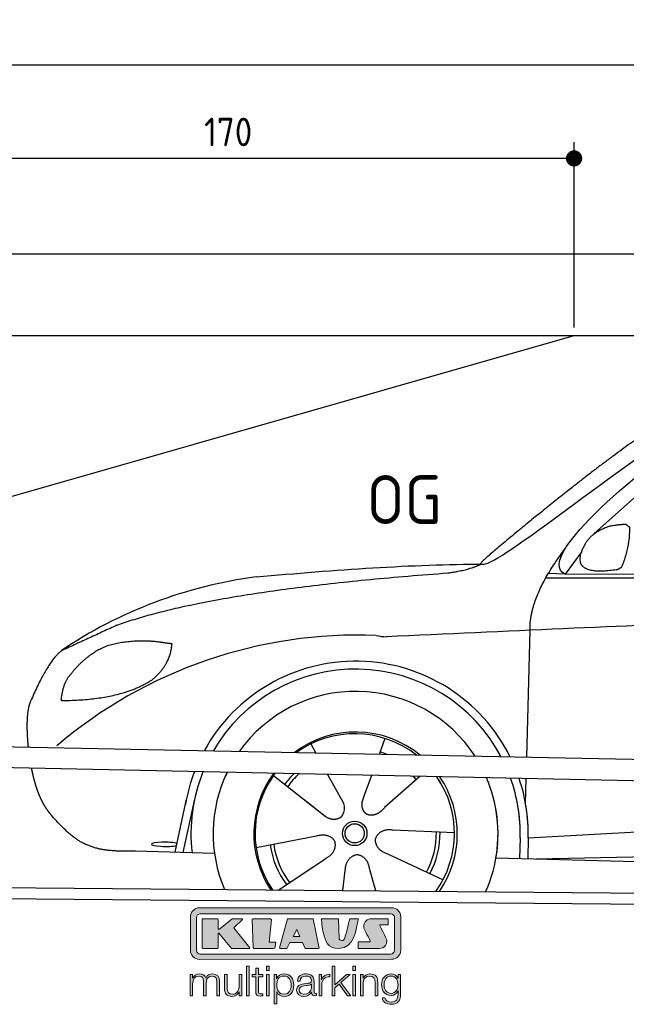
# Model space of a CAD drawing. Header units: millimetres. Extents: x -411 to 6777, y 0 to 7277.
# Tile 11 of 16: x 538 to 2028, y 4856 to 7277. Entities that reach past the tile are written whole.
import ezdxf

# ---------------------------------------------------------------- set-up
doc = ezdxf.new("R2010")
doc.units = ezdxf.units.MM
doc.layers.add('4', color=3, linetype='Continuous')
for name, color, linetype, lineweight in [('car', 10, 'Continuous', 25), ('Freiraum', 7, 'Continuous', 25), ('Gebäude', 7, 'Continuous', 25), ('Logo', 7, 'Continuous', 25), ('Plattform', 7, 'Continuous', 25)]:
    doc.layers.add(name, color=color, linetype=linetype, lineweight=lineweight)
doc.styles.get("Standard").update_dxf_attribs({"font": 'ISOCP.SHX'})
doc.dimstyles.new('GEN-ISO', dxfattribs={"dimscale": 20, "dimtxt": 3.5, "dimasz": 2, "dimexe": 2, "dimexo": 1, "dimgap": 1.5, "dimtad": 1, "dimdec": 1, "dimlfac": 0.1, "dimdsep": 46, "dimtxsty": 'STANDARD', "dimblk": 'PUNKT', "dimcen": 2, "dimclrd": 256, "dimclre": 256, "dimclrt": 2, "dimadec": 0, "dimazin": 0, "dimtp": 0.1, "dimtm": 0.1, "dimtfac": 0.71, "dimtdec": 1, "dimtmove": 2, "dimatfit": 3, "dimldrblk": 'PUNKT', "dimfxl": 2, "dimtolj": 1, "dimarcsym": 0})

# ---------------------------------------------------------------- blocks, each defined once
blk = doc.blocks.new('PUNKT')
at = {"layer": '4', "color": 0, "linetype": 'ByBlock'}
blk.add_line((-0.5, 0), (-1, 0), dxfattribs=at)
at = {"layer": '4', "color": 0, "linetype": 'ByBlock', "const_width": 0.5}
blk.add_lwpolyline([(-0.25, 0, 1), (0.25, 0, 1)], format="xyb", close=True, dxfattribs=at)
blk = doc.blocks.new('*D70')
at = {"layer": '4', "lineweight": -2, "transparency": 16777216}
for p, q in [((200, 6520.9), (200, 7205.8)), ((5700, 6670.9), (5700, 7205.8)), ((240, 7165.8), (5660, 7165.8))]:
    blk.add_line(p, q, dxfattribs=at)
at = {"layer": 'Defpoints', "color": 0, "transparency": 16777216}
for p in [(5700, 7165.8), (5700, 6650.9), (200, 6500.9)]:
    blk.add_point(p, dxfattribs=at)
at = {"layer": '4', "lineweight": -2, "transparency": 16777216, "xscale": 40, "yscale": 40, "zscale": 40, "rotation": 180}
blk.add_blockref('PUNKT', (200, 7165.8), dxfattribs=at)
at = {"layer": '4', "lineweight": -2, "transparency": 16777216, "xscale": 40, "yscale": 40, "zscale": 40}
blk.add_blockref('PUNKT', (5700, 7165.8), dxfattribs=at)
at = {"layer": '4', "color": 2, "transparency": 16777216, "insert": (2950, 7230.8), "char_height": 70, "attachment_point": 5}
blk.add_mtext('550', dxfattribs=at)
blk = doc.blocks.new('Car')
at = {"layer": 'car'}
for p, q in [((2062.8, 6184.4), (1893.4, 6030.4)), ((1864.1, 5987), (1823.5, 5931)), ((1823.5, 5931), (4475.3, 5956.6)), ((1776.6, 5921.6), (4419.8, 5942.6)), ((1823.5, 5931), (1782.3, 5931.7)), ((1733.5, 5479.5), (1738.8, 5792)), ((1384.6, 5522.9), (1370.7, 5483.4)), ((1202.4, 5507.5), (1215.1, 5485.1)), ((1112.1, 5429.5), (1231.6, 5336.6)), ((1244.7, 5432.8), (1283.3, 5364.6)), ((1352.4, 5431.6), (1333.5, 5377.6)), ((1471.6, 5430.2), (1385.5, 5352.7)), ((1731.6, 5366.4), (1732.6, 5427.1)), ((1738.9, 5281.9), (3607.9, 5401.1)), ((1333.5, 5377.6), (1329.8, 5367.3)), ((871.6, 5238.2), (898.8, 5369.1)), ((918.4, 5368.9), (891.1, 5237.8)), ((1194.2, 5365.7), (1240.8, 5329.5)), ((1738.9, 5281.9), (2762.4, 5347.2)), ((1070.5, 5251.5), (1218.8, 5281.8)), ((1557.6, 5292.7), (1406.3, 5297.6)), ((1719.3, 5281.1), (1718.4, 5230.6)), ((1738.9, 5281.9), (1738.1, 5230.3)), ((1758.7, 5230), (3644.1, 5288.6)), ((968.5, 5236.5), (774.3, 5239.9)), ((1530.4, 5176.5), (1392.6, 5239.2)), ((1660.2, 5231.6), (3709.2, 5197)), ((1125.9, 5147.7), (1242.1, 5226.5)), ((1284.6, 5147.8), (1290.2, 5197.4)), ((1365.8, 5147.8), (1350, 5202.4))]:
    blk.add_line(p, q, dxfattribs=at)
for radius in [30.1, 23.6]:
    blk.add_circle((1312.6, 5288.7), radius, dxfattribs=at)
for centre, radius, start, end in [((1221.7, 4805.6), 1122.3, 98.0395, 124.4377), ((1326.3, 4635.2), 1141.2, 88.2487, 130.916), ((1387.6, 5890.2), 117.4, 256.9855, 269.1884), ((1314.7, 5287.9), 424.2, 26.9197, 151.8432), ((1314.7, 5287.9), 404.6, 28.3768, 150.3862), ((1314.7, 5287.9), 350, 33.4585, 145.3045), ((1314.7, 5287.9), 250, 51.0494, 127.7135), ((1312.6, 5288.7), 245, 52.2371, 126.5259), ((1312.6, 5288.7), 209.6, 68.0621, 73.3995), ((1314.7, 5287.9), 424.2, 159.4632, 170.7471), ((1314.7, 5287.9), 404.6, 158.4572, 187.1619), ((1314.7, 5287.9), 350, 155.0104, 203.6179), ((1314.7, 5287.9), 350, 155.0104, 157.8717), ((1314.7, 5287.9), 250, 144.1237, 214.1037), ((1312.6, 5288.7), 245, 144.9266, 215.1376), ((1314.7, 5287.9), 250, 144.1237, 148.496), ((1312.6, 5288.7), 245, 143.5289, 148.0172), ((1312.6, 5288.7), 209.6, 136.2024, 145.3995), ((1312.6, 5288.7), 200.6, 133.7482, 145.5463), ((1312.6, 5288.7), 200.6, 41.6402, 44.9032), ((1312.6, 5288.7), 245, 30.7457, 35.1225), ((1312.6, 5288.7), 245, 324.9119, 35.1225), ((1314.7, 5287.9), 250, 30.267, 34.5277), ((1314.7, 5287.9), 250, 325.9458, 34.5277), ((1314.7, 5287.9), 350, 350.7505, 23.641), ((1314.7, 5287.9), 404.6, 359.0314, 20.1942), ((1314.7, 5287.9), 424.2, 359.1908, 19.1882), ((1314.7, 5287.9), 350, 336.4317, 11.924), ((1314.7, 5287.9), 404.6, 359.0315, 10.2025), ((1314.7, 5287.9), 424.2, 359.1908, 9.6942), ((1312.6, 5288.7), 200.6, 332.1152, 1.5463), ((1312.6, 5288.7), 209.6, 332.262, 1.3995), ((1312.6, 5288.7), 209.6, 188.262, 217.3995), ((1312.6, 5288.7), 200.6, 188.1152, 217.5463)]:
    blk.add_arc(centre, radius, start, end, dxfattribs=at)
blk.add_ellipse((846.9, 5257.6), major_axis=(33.6, 0), ratio=0.157274, start_param=0.513473, end_param=5.704241, dxfattribs=at)
for points, degree in [([(1919.6, 6207.4), (2059.7, 6318.9), (2171.5, 6362.7)], 2), ([(1623.6, 5953.6), (1659.3, 5950.2), (1959.3, 6201.8), (2136.7, 6312.4)], 3), ([(1823.5, 5931), (1740.1, 5970.3), (2031.9, 6209.3), (2143.3, 6285.7)], 3), ([(1919.6, 6207.4), (1839.1, 6146.1), (1737.4, 6061.8), (1609.1, 5955.4), (1615, 5953.5)], 4), ([(1931, 6049.6), (1959.7, 6055.6), (1972.6, 6054.5)], 2), ([(1972.6, 6054.5), (1978.7, 6048.5), (1981.1, 6048.4)], 2), ([(1872.2, 6004.7), (1888.4, 6035.2), (1931, 6049.6)], 2), ([(1963.2, 5950.4), (1984.1, 6003.6), (1981.1, 6048.4)], 2), ([(1949.8, 5942.6), (1827.7, 5922.7), (1872.2, 6004.7)], 2), ([(1738.8, 5792), (1735.6, 5875.5), (1823.5, 5993.6)], 2), ([(723.6, 5795), (959.4, 5883.8), (1535.9, 5931)], 2), ([(1064.7, 5916.9), (1260.8, 5936.6), (1445.9, 5951.4), (1623.6, 5953.6)], 3), ([(1535.9, 5931), (1589, 5939.3), (1614.7, 5952.5)], 2), ([(1949.8, 5942.6), (1955.8, 5944.4), (1963.2, 5950.4)], 2), ([(4694.6, 5886.9), (3818, 5907.3), (1385.9, 5772.9)], 2), ([(723.6, 5795), (589.9, 5731.9)], 1), ([(700, 5743.8), (647.9, 5722.6), (610.3, 5672.2)], 2), ([(826.8, 5754.7), (759.2, 5761.8), (700, 5743.8)], 2), ([(810.5, 5661.1), (856.2, 5698.5), (859.5, 5750.4)], 2), ([(859.5, 5750.4), (841.7, 5752.3), (826.8, 5754.7)], 2), ([(589.9, 5731.9), (555.5, 5708.8), (511.4, 5601.3)], 2), ([(610.3, 5672.2), (592.2, 5652.3), (587.9, 5611)], 2), ([(589.1, 5608.7), (733.9, 5610.6), (810.5, 5661.1)], 2), ([(511.4, 5601.3), (505.1, 5585.4), (503.3, 5556.9), (504.6, 5524.5), (508.3, 5492.7)], 4), ([(587.9, 5611), (591.2, 5610.8), (589.1, 5608.7)], 2), ([(1231.6, 5336.6), (1255.1, 5314.9), (1278.3, 5328.4)], 2), ([(1218.8, 5281.8), (1249.5, 5290.8), (1264.3, 5268.4)], 2), ([(1406.3, 5297.6), (1374.5, 5301.4), (1363.7, 5276.8)], 2), ([(1392.6, 5239.2), (1362.5, 5249.9), (1363.7, 5276.8)], 2), ([(1242.1, 5226.5), (1270, 5242.1), (1264.3, 5268.4)], 2), ([(1290.2, 5197.4), (1291.2, 5229.3), (1317.1, 5236.5)], 2), ([(1350, 5202.4), (1343.8, 5233.8), (1317.1, 5236.5)], 2)]:
    blk.add_open_spline(points, degree=degree, dxfattribs=at)
for points, degree, knots in [([(516.5, 5441.4), (517.4, 5437.1), (518.4, 5432.9), (519.3, 5428.8), (520.3, 5424.8), (524, 5410), (528.1, 5396.4), (532.6, 5383.9), (537.6, 5372.6)], 4, [0.4914944, 0.4914944, 0.4914944, 0.4914944, 0.4914944, 0.5422469, 0.5422469, 0.5422469, 0.5422469, 0.728655, 0.728655, 0.728655, 0.728655, 0.728655]), ([(537.2, 5373.4), (538.6, 5370.2), (540.1, 5367.1), (541.5, 5364.1), (543, 5361.3), (548.7, 5350.2), (554.8, 5340.8), (561.1, 5333), (567.7, 5325.5)], 4, [0.7288005, 0.7288005, 0.7288005, 0.7288005, 0.7288005, 0.7843928, 0.7843928, 0.7843928, 0.7843928, 1, 1, 1, 1, 1]), ([(1283.3, 5364.6), (1285, 5360.5), (1286, 5356.5), (1286.3, 5352.7), (1287, 5344.1), (1284.4, 5336), (1278.3, 5328.4)], 3, [0.2167758, 0.2167758, 0.2167758, 0.2167758, 0.4600873, 0.4600873, 0.4600873, 1, 1, 1, 1]), ([(1329.8, 5367.3), (1329.2, 5364.2), (1329, 5361.1), (1329.1, 5358.2), (1329.5, 5355.4), (1330.2, 5349.6), (1332.3, 5344.3), (1335.9, 5339.8), (1340.8, 5336.8)], 4, [0.3191838, 0.3191838, 0.3191838, 0.3191838, 0.3191838, 0.5438253, 0.5438253, 0.5438253, 0.5438253, 1, 1, 1, 1, 1]), ([(1385.5, 5352.7), (1385.5, 5352.7), (1385.5, 5352.7), (1385.5, 5352.7), (1385.5, 5352.7), (1376.5, 5342.8), (1365.9, 5332.8), (1351.6, 5330.3), (1340.8, 5336.8)], 4, [-0.000003, -0.000003, -0.000003, -0.000003, -0.000003, 0, 0, 0, 0, 1, 1, 1, 1, 1]), ([(774.3, 5239.9), (749.6, 5240.4), (694, 5236.3), (657.8, 5249.9), (614, 5274.6), (567.7, 5325.5)], 4, [0, 0, 0, 0, 0, 0.597866, 1, 1, 1, 1, 1])]:
    blk.add_open_spline(points, degree=degree, knots=knots, dxfattribs=at)
blk = doc.blocks.new('_Dot')
at = {"color": 0, "linetype": 'ByBlock', "lineweight": -2}
blk.add_line((-0.5, 0), (-1, 0), dxfattribs=at)
at = {"color": 0, "linetype": 'ByBlock', "const_width": 0.5}
blk.add_lwpolyline([(-0.25, 0, 1), (0.25, 0, 1)], format="xyb", close=True, dxfattribs=at)
blk = doc.blocks.new('*D76')
at = {"layer": '4', "lineweight": -2, "transparency": 16777216}
for p, q in [((200, 6470.9), (200, 6975.7)), ((1900, 6520), (1900, 6975.7)), ((1860, 6935.7), (240, 6935.7))]:
    blk.add_line(p, q, dxfattribs=at)
at = {"layer": 'Defpoints', "color": 0, "transparency": 16777216}
for p in [(200, 6935.7), (1900, 6500), (200, 6450.9)]:
    blk.add_point(p, dxfattribs=at)
at = {"layer": '4', "lineweight": -2, "transparency": 16777216, "xscale": 40, "yscale": 40, "zscale": 40, "rotation": 180}
blk.add_blockref('_Dot', (200, 6935.7), dxfattribs=at)
at = {"layer": '4', "lineweight": -2, "transparency": 16777216, "xscale": 40, "yscale": 40, "zscale": 40}
blk.add_blockref('_Dot', (1900, 6935.7), dxfattribs=at)
at = {"layer": '4', "color": 2, "transparency": 16777216, "insert": (1050, 7000.7), "char_height": 70, "attachment_point": 5}
blk.add_mtext('170', dxfattribs=at)
blk = doc.blocks.new('KLAUS')
at = {"layer": 'Logo'}
h = blk.add_hatch(color=8, dxfattribs=at)
h.dxf.hatch_style = 2
edge = h.paths.add_edge_path()
edge.add_spline(control_points=[(3.6, 29.09), (2.88, 29.09), (2.3, 28.51), (2.3, 27.8), (2.3, 27.8), (2.3, 16.11), (2.3, 16.11), (2.3, 15.39), (2.88, 14.81), (3.6, 14.81), (3.6, 14.81), (71.16, 14.81), (71.16, 14.81), (71.88, 14.81), (72.46, 15.39), (72.46, 16.11), (72.46, 16.11), (72.46, 27.8), (72.46, 27.8), (72.46, 28.51), (71.88, 29.09), (71.16, 29.09), (71.16, 29.09), (3.6, 29.09), (3.6, 29.09), (3.6, 29.09), (3.6, 29.09), (3.6, 29.09)], knot_values=[0, 0, 0, 0, 1, 1, 1, 2, 2, 2, 3, 3, 3, 4, 4, 4, 5, 5, 5, 6, 6, 6, 7, 7, 7, 8, 8, 8, 9, 9, 9, 9], degree=3, periodic=0)
edge = h.paths.add_edge_path()
edge.add_spline(control_points=[(3.35, 31.23), (3.35, 31.23), (71.47, 31.23), (71.47, 31.23), (73.26, 31.23), (74.71, 29.77), (74.71, 27.99), (74.71, 27.99), (74.71, 16.17), (74.71, 16.17), (74.71, 14.38), (73.26, 12.93), (71.47, 12.93), (71.47, 12.93), (3.35, 12.93), (3.35, 12.93), (1.56, 12.93), (0.11, 14.38), (0.11, 16.17), (0.11, 16.17), (0.11, 27.99), (0.11, 27.99), (0.11, 29.77), (1.56, 31.23), (3.35, 31.23), (3.35, 31.23), (3.35, 31.23), (3.35, 31.23)], knot_values=[0, 0, 0, 0, 1, 1, 1, 2, 2, 2, 3, 3, 3, 4, 4, 4, 5, 5, 5, 6, 6, 6, 7, 7, 7, 8, 8, 8, 9, 9, 9, 9], degree=3, periodic=0)
h = blk.add_hatch(color=8, dxfattribs=at)
h.dxf.hatch_style = 2
edge = h.paths.add_edge_path()
edge.add_spline(control_points=[(4.5, 27.33), (4.5, 27.33), (9.7, 27.33), (9.7, 27.33), (9.84, 27.33), (9.96, 27.22), (9.96, 27.08), (9.96, 27.08), (9.96, 23.69), (9.96, 23.69), (9.96, 23.69), (9.94, 23.64), (10.04, 23.59), (10.14, 23.53), (10.2, 23.57), (10.2, 23.57), (10.2, 23.57), (10.51, 23.75), (10.51, 23.75), (10.51, 23.75), (14.94, 27.33), (14.94, 27.33), (14.94, 27.33), (18.41, 27.33), (18.41, 27.33), (18.41, 27.33), (18.49, 27.33), (18.56, 27.2), (18.65, 27.04), (18.53, 26.91), (18.53, 26.91), (18.53, 26.91), (15.49, 24.11), (15.49, 24.11), (15.49, 24.11), (21.14, 17.06), (21.14, 17.06), (21.14, 17.06), (21.13, 16.91), (21.13, 16.91), (21.08, 16.84), (20.99, 16.82), (20.99, 16.82), (20.99, 16.82), (14.7, 16.82), (14.7, 16.82), (14.7, 16.82), (10.26, 22.17), (10.26, 22.17), (10.26, 22.17), (10.19, 22.24), (10.08, 22.21), (9.97, 22.18), (9.96, 22.11), (9.96, 22.11), (9.96, 22.11), (9.96, 17.08), (9.96, 17.08), (9.96, 16.94), (9.84, 16.82), (9.7, 16.82), (9.7, 16.82), (4.5, 16.82), (4.5, 16.82), (4.36, 16.82), (4.25, 16.94), (4.25, 17.08), (4.25, 17.08), (4.25, 27.08), (4.25, 27.08), (4.25, 27.22), (4.36, 27.33), (4.5, 27.33), (4.5, 27.33), (4.5, 27.33), (4.5, 27.33)], knot_values=[0, 0, 0, 0, 1, 1, 1, 2, 2, 2, 3, 3, 3, 4, 4, 4, 5, 5, 5, 6, 6, 6, 7, 7, 7, 8, 8, 8, 9, 9, 9, 10, 10, 10, 11, 11, 11, 12, 12, 12, 13, 13, 13, 14, 14, 14, 15, 15, 15, 16, 16, 16, 17, 17, 17, 18, 18, 18, 19, 19, 19, 20, 20, 20, 21, 21, 21, 22, 22, 22, 23, 23, 23, 24, 24, 24, 25, 25, 25, 25], degree=3, periodic=0)
h = blk.add_hatch(color=8, dxfattribs=at)
h.dxf.hatch_style = 2
h.paths.add_polyline_path([(22.42, 17.06), (21.97, 27.15), (22.24, 27.33), (28.55, 27.33), (28.86, 26.97), (28.01, 19.08), (30.26, 19.07), (30.44, 18.95), (30.08, 16.95), (29.49, 16.82), (22.6, 16.82)])
h = blk.add_hatch(color=8, dxfattribs=at)
h.paths.add_polyline_path([(36.52, 21.01), (38.93, 21.01), (37.87, 23.57)])
h.paths.add_polyline_path([(34.52, 27.33), (43.65, 27.33), (45.76, 16.94), (45.57, 16.82), (40.83, 16.82), (39.89, 18.95), (35.42, 18.95), (34.27, 16.82), (31.78, 16.82), (31.66, 17)])
h = blk.add_hatch(color=8, dxfattribs=at)
h.dxf.hatch_style = 2
edge = h.paths.add_edge_path()
edge.add_spline(control_points=[(52.69, 27.32), (52.69, 27.32), (52.88, 20.14), (52.88, 20.14), (53.01, 19.89), (53.2, 19.77), (53.43, 19.71), (53.91, 19.59), (54.43, 19.57), (54.64, 20.03), (55.23, 21.34), (56.27, 25.45), (56.6, 27.33), (56.6, 27.33), (59.77, 27.33), (59.77, 27.33), (58.77, 23.9), (58.56, 16.82), (52.63, 16.76), (48.72, 16.72), (48.01, 19.35), (47.27, 22.24), (46.89, 23.68), (46.54, 27.33), (46.54, 27.33), (46.54, 27.33), (52.69, 27.32), (52.69, 27.32), (52.69, 27.32), (52.69, 27.32), (52.69, 27.32)], knot_values=[0, 0, 0, 0, 1, 1, 1, 2, 2, 2, 3, 3, 3, 4, 4, 4, 5, 5, 5, 6, 6, 6, 7, 7, 7, 8, 8, 8, 9, 9, 9, 10, 10, 10, 10], degree=3, periodic=0)
h = blk.add_hatch(color=8, dxfattribs=at)
h.dxf.hatch_style = 2
edge = h.paths.add_edge_path()
edge.add_spline(control_points=[(64.46, 27.33), (64.46, 27.33), (70.31, 27.33), (70.31, 27.33), (70.31, 26.52), (70.31, 26.02), (70.31, 25.12), (70.31, 25.12), (67.3, 25.12), (67.3, 25.12), (67.24, 25.04), (67.25, 25.11), (67.25, 24.91), (67.25, 24.88), (69.73, 20.38), (69.73, 19.57), (69.73, 16.4), (67.22, 16.81), (65.9, 16.82), (65.9, 16.82), (59.59, 16.82), (59.59, 16.82), (59.59, 17.76), (59.59, 18.23), (59.59, 19.14), (59.59, 19.14), (63.75, 19.14), (63.75, 19.14), (63.82, 19.22), (63.81, 19.11), (63.81, 19.31), (63.81, 20.32), (61.58, 23.06), (61.58, 24.63), (61.58, 26.33), (62.83, 27.34), (64.46, 27.33), (64.46, 27.33), (64.46, 27.33), (64.46, 27.33)], knot_values=[0, 0, 0, 0, 1, 1, 1, 2, 2, 2, 3, 3, 3, 4, 4, 4, 5, 5, 5, 6, 6, 6, 7, 7, 7, 8, 8, 8, 9, 9, 9, 10, 10, 10, 11, 11, 11, 12, 12, 12, 13, 13, 13, 13], degree=3, periodic=0)
h = blk.add_hatch(color=30, dxfattribs=at)
h.dxf.hatch_style = 2
edge = h.paths.add_edge_path()
edge.add_spline(control_points=[(0, 0), (0, 0), (0.92, 0), (0.92, 0), (0.92, 0), (0.92, 4.22), (0.92, 4.22), (0.94, 5.8), (1.58, 7), (3.18, 7), (4.35, 7), (4.77, 6.15), (4.76, 5.12), (4.76, 5.12), (4.76, 0), (4.76, 0), (4.76, 0), (5.68, 0), (5.68, 0), (5.68, 0), (5.68, 4.27), (5.68, 4.27), (5.68, 5.68), (6.14, 7), (7.73, 7), (9.05, 7), (9.52, 6.32), (9.52, 5.08), (9.52, 5.08), (9.52, 0), (9.52, 0), (9.52, 0), (10.44, 0), (10.44, 0), (10.44, 0), (10.44, 5.12), (10.44, 5.12), (10.44, 6.91), (9.59, 7.77), (7.94, 7.77), (6.94, 7.77), (5.99, 7.29), (5.54, 6.3), (5.26, 7.29), (4.36, 7.77), (3.37, 7.77), (2.17, 7.77), (1.38, 7.19), (0.89, 6.28), (0.89, 6.28), (0.85, 6.28), (0.85, 6.28), (0.85, 6.28), (0.85, 7.55), (0.85, 7.55), (0.85, 7.55), (0, 7.55), (0, 7.55), (0, 7.55), (0, 0), (0, 0), (0, 0), (0, 0), (0, 0)], knot_values=[0, 0, 0, 0, 1, 1, 1, 2, 2, 2, 3, 3, 3, 4, 4, 4, 5, 5, 5, 6, 6, 6, 7, 7, 7, 8, 8, 8, 9, 9, 9, 10, 10, 10, 11, 11, 11, 12, 12, 12, 13, 13, 13, 14, 14, 14, 15, 15, 15, 16, 16, 16, 17, 17, 17, 18, 18, 18, 19, 19, 19, 20, 20, 20, 21, 21, 21, 21], degree=3, periodic=0)
h = blk.add_hatch(color=30, dxfattribs=at)
h.dxf.hatch_style = 2
edge = h.paths.add_edge_path()
edge.add_spline(control_points=[(18.31, 7.55), (18.31, 7.55), (17.39, 7.55), (17.39, 7.55), (17.39, 7.55), (17.39, 3.59), (17.39, 3.59), (17.39, 2.05), (16.7, 0.56), (15.12, 0.56), (13.66, 0.56), (13.15, 1.27), (13.1, 2.64), (13.1, 2.64), (13.1, 7.55), (13.1, 7.55), (13.1, 7.55), (12.18, 7.55), (12.18, 7.55), (12.18, 7.55), (12.18, 2.65), (12.18, 2.65), (12.18, 0.89), (12.93, -0.22), (14.83, -0.22), (15.96, -0.22), (16.95, 0.35), (17.44, 1.36), (17.44, 1.36), (17.47, 1.36), (17.47, 1.36), (17.47, 1.36), (17.47, 0), (17.47, 0), (17.47, 0), (18.31, 0), (18.31, 0), (18.31, 0), (18.31, 7.55), (18.31, 7.55), (18.31, 7.55), (18.31, 7.55), (18.31, 7.55)], knot_values=[0, 0, 0, 0, 1, 1, 1, 2, 2, 2, 3, 3, 3, 4, 4, 4, 5, 5, 5, 6, 6, 6, 7, 7, 7, 8, 8, 8, 9, 9, 9, 10, 10, 10, 11, 11, 11, 12, 12, 12, 13, 13, 13, 14, 14, 14, 14], degree=3, periodic=0)
h = blk.add_hatch(color=30, dxfattribs=at)
h.dxf.hatch_style = 2
h.paths.add_polyline_path([(20.07, 0), (20.99, 0), (20.99, 10.45), (20.07, 10.45)])
h = blk.add_hatch(color=30, dxfattribs=at)
h.dxf.hatch_style = 2
edge = h.paths.add_edge_path()
edge.add_spline(control_points=[(24.22, 9.82), (24.22, 9.82), (23.3, 9.82), (23.3, 9.82), (23.3, 9.82), (23.3, 7.55), (23.3, 7.55), (23.3, 7.55), (21.98, 7.55), (21.98, 7.55), (21.98, 7.55), (21.98, 6.78), (21.98, 6.78), (21.98, 6.78), (23.3, 6.78), (23.3, 6.78), (23.3, 6.78), (23.3, 1.61), (23.3, 1.61), (23.28, 0.32), (23.71, -0.09), (24.94, -0.09), (25.22, -0.09), (25.48, -0.06), (25.76, -0.06), (25.76, -0.06), (25.76, 0.73), (25.76, 0.73), (25.5, 0.7), (25.23, 0.69), (24.97, 0.69), (24.31, 0.73), (24.22, 1.08), (24.22, 1.68), (24.22, 1.68), (24.22, 6.78), (24.22, 6.78), (24.22, 6.78), (25.76, 6.78), (25.76, 6.78), (25.76, 6.78), (25.76, 7.55), (25.76, 7.55), (25.76, 7.55), (24.22, 7.55), (24.22, 7.55), (24.22, 7.55), (24.22, 9.82), (24.22, 9.82), (24.22, 9.82), (24.22, 9.82), (24.22, 9.82)], knot_values=[0, 0, 0, 0, 1, 1, 1, 2, 2, 2, 3, 3, 3, 4, 4, 4, 5, 5, 5, 6, 6, 6, 7, 7, 7, 8, 8, 8, 9, 9, 9, 10, 10, 10, 11, 11, 11, 12, 12, 12, 13, 13, 13, 14, 14, 14, 15, 15, 15, 16, 16, 16, 17, 17, 17, 17], degree=3, periodic=0)
h = blk.add_hatch(color=30, dxfattribs=at)
h.paths.add_polyline_path([(27.1, 0), (28.03, 0), (28.03, 7.55), (27.1, 7.55)])
h.paths.add_polyline_path([(27.1, 8.98), (28.03, 8.98), (28.03, 10.45), (27.1, 10.45)])
h = blk.add_hatch(color=30, dxfattribs=at)
edge = h.paths.add_edge_path()
edge.add_spline(control_points=[(35.84, 3.78), (35.84, 2.21), (35.12, 0.56), (33.37, 0.56), (31.4, 0.56), (30.72, 2.21), (30.72, 3.78), (30.72, 5.49), (31.33, 7), (33.37, 7), (35.12, 7), (35.84, 5.34), (35.84, 3.78), (35.84, 3.78), (35.84, 3.78), (35.84, 3.78)], knot_values=[0, 0, 0, 0, 1, 1, 1, 2, 2, 2, 3, 3, 3, 4, 4, 4, 5, 5, 5, 5], degree=3, periodic=0)
edge = h.paths.add_edge_path()
edge.add_spline(control_points=[(29.79, -2.8), (29.79, -2.8), (30.72, -2.8), (30.72, -2.8), (30.72, -2.8), (30.72, 1.43), (30.72, 1.43), (30.72, 1.43), (30.74, 1.43), (30.74, 1.43), (31.14, 0.35), (32.24, -0.22), (33.37, -0.22), (35.66, -0.22), (36.76, 1.64), (36.76, 3.78), (36.76, 5.91), (35.66, 7.77), (33.37, 7.77), (32.15, 7.77), (31.1, 7.14), (30.67, 6.12), (30.67, 6.12), (30.64, 6.12), (30.64, 6.12), (30.64, 6.12), (30.64, 7.55), (30.64, 7.55), (30.64, 7.55), (29.79, 7.55), (29.79, 7.55), (29.79, 7.55), (29.79, -2.8), (29.79, -2.8), (29.79, -2.8), (29.79, -2.8), (29.79, -2.8)], knot_values=[0, 0, 0, 0, 1, 1, 1, 2, 2, 2, 3, 3, 3, 4, 4, 4, 5, 5, 5, 6, 6, 6, 7, 7, 7, 8, 8, 8, 9, 9, 9, 10, 10, 10, 11, 11, 11, 12, 12, 12, 12], degree=3, periodic=0)
h = blk.add_hatch(color=30, dxfattribs=at)
edge = h.paths.add_edge_path()
edge.add_spline(control_points=[(43.03, 2.93), (43.04, 1.45), (41.8, 0.56), (40.39, 0.56), (39.53, 0.56), (38.71, 1.13), (38.71, 2.05), (38.71, 3.53), (40.66, 3.51), (42.22, 3.79), (42.47, 3.84), (42.88, 3.91), (43, 4.13), (43, 4.13), (43.03, 4.13), (43.03, 4.13), (43.03, 4.13), (43.03, 2.93), (43.03, 2.93), (43.03, 2.93), (43.03, 2.93), (43.03, 2.93)], knot_values=[0, 0, 0, 0, 1, 1, 1, 2, 2, 2, 3, 3, 3, 4, 4, 4, 5, 5, 5, 6, 6, 6, 7, 7, 7, 7], degree=3, periodic=0)
edge = h.paths.add_edge_path()
edge.add_spline(control_points=[(39.03, 5.24), (39.06, 6.47), (39.91, 7), (41.05, 7), (42.14, 7), (43.03, 6.69), (43.03, 5.45), (43.03, 4.61), (42.6, 4.51), (41.84, 4.42), (39.85, 4.19), (37.79, 4.11), (37.79, 1.99), (37.79, 0.47), (38.93, -0.22), (40.32, -0.22), (41.77, -0.22), (42.43, 0.34), (43.07, 1.32), (43.07, 1.32), (43.1, 1.32), (43.1, 1.32), (43.1, 0.53), (43.25, 0), (44.19, 0), (44.43, 0), (44.58, 0.01), (44.79, 0.06), (44.79, 0.06), (44.79, 0.83), (44.79, 0.83), (44.71, 0.81), (44.6, 0.78), (44.49, 0.78), (44.13, 0.78), (43.95, 0.98), (43.95, 1.33), (43.95, 1.33), (43.95, 5.34), (43.95, 5.34), (43.95, 7.36), (42.5, 7.77), (41.17, 7.77), (39.44, 7.77), (38.2, 7.01), (38.11, 5.24), (38.11, 5.24), (39.03, 5.24), (39.03, 5.24), (39.03, 5.24), (39.03, 5.24), (39.03, 5.24)], knot_values=[0, 0, 0, 0, 1, 1, 1, 2, 2, 2, 3, 3, 3, 4, 4, 4, 5, 5, 5, 6, 6, 6, 7, 7, 7, 8, 8, 8, 9, 9, 9, 10, 10, 10, 11, 11, 11, 12, 12, 12, 13, 13, 13, 14, 14, 14, 15, 15, 15, 16, 16, 16, 17, 17, 17, 17], degree=3, periodic=0)
h = blk.add_hatch(color=30, dxfattribs=at)
h.dxf.hatch_style = 2
edge = h.paths.add_edge_path()
edge.add_spline(control_points=[(45.79, 0), (45.79, 0), (46.71, 0), (46.71, 0), (46.71, 0), (46.71, 4.03), (46.71, 4.03), (46.71, 5.59), (47.85, 6.82), (49.52, 6.73), (49.52, 6.73), (49.52, 7.66), (49.52, 7.66), (48.16, 7.72), (47.14, 7), (46.67, 5.78), (46.67, 5.78), (46.64, 5.78), (46.64, 5.78), (46.64, 5.78), (46.64, 7.55), (46.64, 7.55), (46.64, 7.55), (45.79, 7.55), (45.79, 7.55), (45.79, 7.55), (45.79, 0), (45.79, 0), (45.79, 0), (45.79, 0), (45.79, 0)], knot_values=[0, 0, 0, 0, 1, 1, 1, 2, 2, 2, 3, 3, 3, 4, 4, 4, 5, 5, 5, 6, 6, 6, 7, 7, 7, 8, 8, 8, 9, 9, 9, 10, 10, 10, 10], degree=3, periodic=0)
h = blk.add_hatch(color=30, dxfattribs=at)
h.dxf.hatch_style = 2
h.paths.add_polyline_path([(50.4, 0), (51.32, 0), (51.32, 2.87), (52.82, 4.11), (55.8, 0), (56.96, 0), (53.52, 4.76), (56.74, 7.55), (55.51, 7.55), (51.32, 3.89), (51.32, 10.45), (50.4, 10.45)])
h = blk.add_hatch(color=30, dxfattribs=at)
h.paths.add_polyline_path([(57.74, 0), (58.66, 0), (58.66, 7.55), (57.74, 7.55)])
h.paths.add_polyline_path([(57.74, 8.98), (58.66, 8.98), (58.66, 10.45), (57.74, 10.45)])
h = blk.add_hatch(color=30, dxfattribs=at)
h.dxf.hatch_style = 2
edge = h.paths.add_edge_path()
edge.add_spline(control_points=[(60.41, 0), (60.41, 0), (61.33, 0), (61.33, 0), (61.33, 0), (61.33, 4.41), (61.33, 4.41), (61.36, 5.89), (62.24, 7), (63.7, 7), (65.2, 7), (65.62, 6.02), (65.62, 4.71), (65.62, 4.71), (65.62, 0), (65.62, 0), (65.62, 0), (66.54, 0), (66.54, 0), (66.54, 0), (66.54, 4.86), (66.54, 4.86), (66.54, 6.66), (65.9, 7.77), (63.78, 7.77), (62.71, 7.77), (61.7, 7.16), (61.36, 6.25), (61.36, 6.25), (61.33, 6.25), (61.33, 6.25), (61.33, 6.25), (61.33, 7.55), (61.33, 7.55), (61.33, 7.55), (60.41, 7.55), (60.41, 7.55), (60.41, 7.55), (60.41, 0), (60.41, 0), (60.41, 0), (60.41, 0), (60.41, 0)], knot_values=[0, 0, 0, 0, 1, 1, 1, 2, 2, 2, 3, 3, 3, 4, 4, 4, 5, 5, 5, 6, 6, 6, 7, 7, 7, 8, 8, 8, 9, 9, 9, 10, 10, 10, 11, 11, 11, 12, 12, 12, 13, 13, 13, 14, 14, 14, 14], degree=3, periodic=0)
h = blk.add_hatch(color=30, dxfattribs=at)
edge = h.paths.add_edge_path()
edge.add_spline(control_points=[(71.32, 0.86), (69.62, 0.86), (68.83, 2.34), (68.83, 3.86), (68.83, 5.43), (69.56, 7), (71.32, 7), (73.06, 7), (73.75, 5.34), (73.75, 3.86), (73.75, 2.33), (72.91, 0.86), (71.32, 0.86), (71.32, 0.86), (71.32, 0.86), (71.32, 0.86)], knot_values=[0, 0, 0, 0, 1, 1, 1, 2, 2, 2, 3, 3, 3, 4, 4, 4, 5, 5, 5, 5], degree=3, periodic=0)
edge = h.paths.add_edge_path()
edge.add_spline(control_points=[(74.67, 7.55), (74.67, 7.55), (73.75, 7.55), (73.75, 7.55), (73.75, 7.55), (73.75, 6.25), (73.75, 6.25), (73.75, 6.25), (73.72, 6.25), (73.72, 6.25), (73.35, 7.09), (72.41, 7.77), (71.32, 7.77), (69.13, 7.77), (67.9, 6.05), (67.9, 3.97), (67.9, 1.82), (68.9, 0.09), (71.32, 0.09), (72.4, 0.09), (73.29, 0.72), (73.72, 1.64), (73.72, 1.64), (73.75, 1.64), (73.75, 1.64), (73.75, 1.64), (73.75, 0.61), (73.75, 0.61), (73.75, -1.23), (73.01, -2.24), (71.32, -2.24), (70.29, -2.24), (69.31, -1.85), (69.1, -0.73), (69.1, -0.73), (68.18, -0.73), (68.18, -0.73), (68.31, -2.34), (69.81, -3.02), (71.32, -3.02), (73.79, -3.02), (74.65, -1.64), (74.67, 0.61), (74.67, 0.61), (74.67, 7.55), (74.67, 7.55), (74.67, 7.55), (74.67, 7.55), (74.67, 7.55)], knot_values=[0, 0, 0, 0, 1, 1, 1, 2, 2, 2, 3, 3, 3, 4, 4, 4, 5, 5, 5, 6, 6, 6, 7, 7, 7, 8, 8, 8, 9, 9, 9, 10, 10, 10, 11, 11, 11, 12, 12, 12, 13, 13, 13, 14, 14, 14, 15, 15, 15, 16, 16, 16, 16], degree=3, periodic=0)
at = {"layer": 'Logo', "lineweight": 0}
for points in [[(22.42, 17.06), (21.97, 27.15), (22.24, 27.33), (28.55, 27.33), (28.86, 26.97), (28.01, 19.08), (30.26, 19.07), (30.44, 18.95), (30.08, 16.95), (29.49, 16.82), (22.6, 16.82), (22.42, 17.06), (22.42, 17.06)], [(34.52, 27.33), (43.65, 27.33), (45.76, 16.94), (45.57, 16.82), (40.83, 16.82), (39.89, 18.95), (35.42, 18.95), (34.27, 16.82), (31.78, 16.82), (31.66, 17), (34.52, 27.33), (34.52, 27.33)], [(36.52, 21.01), (38.93, 21.01), (37.87, 23.57), (36.52, 21.01), (36.52, 21.01)], [(20.07, 0), (20.99, 0), (20.99, 10.45), (20.07, 10.45), (20.07, 0), (20.07, 0)], [(27.1, 8.98), (28.03, 8.98), (28.03, 10.45), (27.1, 10.45), (27.1, 8.98), (27.1, 8.98)], [(27.1, 0), (28.03, 0), (28.03, 7.55), (27.1, 7.55), (27.1, 0), (27.1, 0)], [(50.4, 0), (51.32, 0), (51.32, 2.87), (52.82, 4.11), (55.8, 0), (56.96, 0), (53.52, 4.76), (56.74, 7.55), (55.51, 7.55), (51.32, 3.89), (51.32, 10.45), (50.4, 10.45), (50.4, 0), (50.4, 0)], [(57.74, 8.98), (58.66, 8.98), (58.66, 10.45), (57.74, 10.45), (57.74, 8.98), (57.74, 8.98)], [(57.74, 0), (58.66, 0), (58.66, 7.55), (57.74, 7.55), (57.74, 0), (57.74, 0)]]:
    blk.add_lwpolyline(points, dxfattribs=at)
for points, knots in [([(3.35, 31.23), (3.35, 31.23), (71.47, 31.23), (71.47, 31.23), (73.26, 31.23), (74.71, 29.77), (74.71, 27.99), (74.71, 27.99), (74.71, 16.17), (74.71, 16.17), (74.71, 14.38), (73.26, 12.93), (71.47, 12.93), (71.47, 12.93), (3.35, 12.93), (3.35, 12.93), (1.56, 12.93), (0.11, 14.38), (0.11, 16.17), (0.11, 16.17), (0.11, 27.99), (0.11, 27.99), (0.11, 29.77), (1.56, 31.23), (3.35, 31.23), (3.35, 31.23), (3.35, 31.23), (3.35, 31.23)], [0, 0, 0, 0, 1, 1, 1, 2, 2, 2, 3, 3, 3, 4, 4, 4, 5, 5, 5, 6, 6, 6, 7, 7, 7, 8, 8, 8, 9, 9, 9, 9]), ([(3.6, 29.09), (2.88, 29.09), (2.3, 28.51), (2.3, 27.8), (2.3, 27.8), (2.3, 16.11), (2.3, 16.11), (2.3, 15.39), (2.88, 14.81), (3.6, 14.81), (3.6, 14.81), (71.16, 14.81), (71.16, 14.81), (71.88, 14.81), (72.46, 15.39), (72.46, 16.11), (72.46, 16.11), (72.46, 27.8), (72.46, 27.8), (72.46, 28.51), (71.88, 29.09), (71.16, 29.09), (71.16, 29.09), (3.6, 29.09), (3.6, 29.09), (3.6, 29.09), (3.6, 29.09), (3.6, 29.09)], [0, 0, 0, 0, 1, 1, 1, 2, 2, 2, 3, 3, 3, 4, 4, 4, 5, 5, 5, 6, 6, 6, 7, 7, 7, 8, 8, 8, 9, 9, 9, 9]), ([(4.5, 27.33), (4.5, 27.33), (9.7, 27.33), (9.7, 27.33), (9.84, 27.33), (9.96, 27.22), (9.96, 27.08), (9.96, 27.08), (9.96, 23.69), (9.96, 23.69), (9.96, 23.69), (9.94, 23.64), (10.04, 23.59), (10.14, 23.53), (10.2, 23.57), (10.2, 23.57), (10.2, 23.57), (10.51, 23.75), (10.51, 23.75), (10.51, 23.75), (14.94, 27.33), (14.94, 27.33), (14.94, 27.33), (18.41, 27.33), (18.41, 27.33), (18.41, 27.33), (18.49, 27.33), (18.56, 27.2), (18.65, 27.04), (18.53, 26.91), (18.53, 26.91), (18.53, 26.91), (15.49, 24.11), (15.49, 24.11), (15.49, 24.11), (21.14, 17.06), (21.14, 17.06), (21.14, 17.06), (21.13, 16.91), (21.13, 16.91), (21.08, 16.84), (20.99, 16.82), (20.99, 16.82), (20.99, 16.82), (14.7, 16.82), (14.7, 16.82), (14.7, 16.82), (10.26, 22.17), (10.26, 22.17), (10.26, 22.17), (10.19, 22.24), (10.08, 22.21), (9.97, 22.18), (9.96, 22.11), (9.96, 22.11), (9.96, 22.11), (9.96, 17.08), (9.96, 17.08), (9.96, 16.94), (9.84, 16.82), (9.7, 16.82), (9.7, 16.82), (4.5, 16.82), (4.5, 16.82), (4.36, 16.82), (4.25, 16.94), (4.25, 17.08), (4.25, 17.08), (4.25, 27.08), (4.25, 27.08), (4.25, 27.22), (4.36, 27.33), (4.5, 27.33), (4.5, 27.33), (4.5, 27.33), (4.5, 27.33)], [0, 0, 0, 0, 1, 1, 1, 2, 2, 2, 3, 3, 3, 4, 4, 4, 5, 5, 5, 6, 6, 6, 7, 7, 7, 8, 8, 8, 9, 9, 9, 10, 10, 10, 11, 11, 11, 12, 12, 12, 13, 13, 13, 14, 14, 14, 15, 15, 15, 16, 16, 16, 17, 17, 17, 18, 18, 18, 19, 19, 19, 20, 20, 20, 21, 21, 21, 22, 22, 22, 23, 23, 23, 24, 24, 24, 25, 25, 25, 25]), ([(52.69, 27.32), (52.69, 27.32), (52.88, 20.14), (52.88, 20.14), (53.01, 19.89), (53.2, 19.77), (53.43, 19.71), (53.91, 19.59), (54.43, 19.57), (54.64, 20.03), (55.23, 21.34), (56.27, 25.45), (56.6, 27.33), (56.6, 27.33), (59.77, 27.33), (59.77, 27.33), (58.77, 23.9), (58.56, 16.82), (52.63, 16.76), (48.72, 16.72), (48.01, 19.35), (47.27, 22.24), (46.89, 23.68), (46.54, 27.33), (46.54, 27.33), (46.54, 27.33), (52.69, 27.32), (52.69, 27.32), (52.69, 27.32), (52.69, 27.32), (52.69, 27.32)], [0, 0, 0, 0, 1, 1, 1, 2, 2, 2, 3, 3, 3, 4, 4, 4, 5, 5, 5, 6, 6, 6, 7, 7, 7, 8, 8, 8, 9, 9, 9, 10, 10, 10, 10]), ([(64.46, 27.33), (64.46, 27.33), (70.31, 27.33), (70.31, 27.33), (70.31, 26.52), (70.31, 26.02), (70.31, 25.12), (70.31, 25.12), (67.3, 25.12), (67.3, 25.12), (67.24, 25.04), (67.25, 25.11), (67.25, 24.91), (67.25, 24.88), (69.73, 20.38), (69.73, 19.57), (69.73, 16.4), (67.22, 16.81), (65.9, 16.82), (65.9, 16.82), (59.59, 16.82), (59.59, 16.82), (59.59, 17.76), (59.59, 18.23), (59.59, 19.14), (59.59, 19.14), (63.75, 19.14), (63.75, 19.14), (63.82, 19.22), (63.81, 19.11), (63.81, 19.31), (63.81, 20.32), (61.58, 23.06), (61.58, 24.63), (61.58, 26.33), (62.83, 27.34), (64.46, 27.33), (64.46, 27.33), (64.46, 27.33), (64.46, 27.33)], [0, 0, 0, 0, 1, 1, 1, 2, 2, 2, 3, 3, 3, 4, 4, 4, 5, 5, 5, 6, 6, 6, 7, 7, 7, 8, 8, 8, 9, 9, 9, 10, 10, 10, 11, 11, 11, 12, 12, 12, 13, 13, 13, 13]), ([(0, 0), (0, 0), (0.92, 0), (0.92, 0), (0.92, 0), (0.92, 4.22), (0.92, 4.22), (0.94, 5.8), (1.58, 7), (3.18, 7), (4.35, 7), (4.77, 6.15), (4.76, 5.12), (4.76, 5.12), (4.76, 0), (4.76, 0), (4.76, 0), (5.68, 0), (5.68, 0), (5.68, 0), (5.68, 4.27), (5.68, 4.27), (5.68, 5.68), (6.14, 7), (7.73, 7), (9.05, 7), (9.52, 6.32), (9.52, 5.08), (9.52, 5.08), (9.52, 0), (9.52, 0), (9.52, 0), (10.44, 0), (10.44, 0), (10.44, 0), (10.44, 5.12), (10.44, 5.12), (10.44, 6.91), (9.59, 7.77), (7.94, 7.77), (6.94, 7.77), (5.99, 7.29), (5.54, 6.3), (5.26, 7.29), (4.36, 7.77), (3.37, 7.77), (2.17, 7.77), (1.38, 7.19), (0.89, 6.28), (0.89, 6.28), (0.85, 6.28), (0.85, 6.28), (0.85, 6.28), (0.85, 7.55), (0.85, 7.55), (0.85, 7.55), (0, 7.55), (0, 7.55), (0, 7.55), (0, 0), (0, 0), (0, 0), (0, 0), (0, 0)], [0, 0, 0, 0, 1, 1, 1, 2, 2, 2, 3, 3, 3, 4, 4, 4, 5, 5, 5, 6, 6, 6, 7, 7, 7, 8, 8, 8, 9, 9, 9, 10, 10, 10, 11, 11, 11, 12, 12, 12, 13, 13, 13, 14, 14, 14, 15, 15, 15, 16, 16, 16, 17, 17, 17, 18, 18, 18, 19, 19, 19, 20, 20, 20, 21, 21, 21, 21]), ([(18.31, 7.55), (18.31, 7.55), (17.39, 7.55), (17.39, 7.55), (17.39, 7.55), (17.39, 3.59), (17.39, 3.59), (17.39, 2.05), (16.7, 0.56), (15.12, 0.56), (13.66, 0.56), (13.15, 1.27), (13.1, 2.64), (13.1, 2.64), (13.1, 7.55), (13.1, 7.55), (13.1, 7.55), (12.18, 7.55), (12.18, 7.55), (12.18, 7.55), (12.18, 2.65), (12.18, 2.65), (12.18, 0.89), (12.93, -0.22), (14.83, -0.22), (15.96, -0.22), (16.95, 0.35), (17.44, 1.36), (17.44, 1.36), (17.47, 1.36), (17.47, 1.36), (17.47, 1.36), (17.47, 0), (17.47, 0), (17.47, 0), (18.31, 0), (18.31, 0), (18.31, 0), (18.31, 7.55), (18.31, 7.55), (18.31, 7.55), (18.31, 7.55), (18.31, 7.55)], [0, 0, 0, 0, 1, 1, 1, 2, 2, 2, 3, 3, 3, 4, 4, 4, 5, 5, 5, 6, 6, 6, 7, 7, 7, 8, 8, 8, 9, 9, 9, 10, 10, 10, 11, 11, 11, 12, 12, 12, 13, 13, 13, 14, 14, 14, 14]), ([(24.22, 9.82), (24.22, 9.82), (23.3, 9.82), (23.3, 9.82), (23.3, 9.82), (23.3, 7.55), (23.3, 7.55), (23.3, 7.55), (21.98, 7.55), (21.98, 7.55), (21.98, 7.55), (21.98, 6.78), (21.98, 6.78), (21.98, 6.78), (23.3, 6.78), (23.3, 6.78), (23.3, 6.78), (23.3, 1.61), (23.3, 1.61), (23.28, 0.32), (23.71, -0.09), (24.94, -0.09), (25.22, -0.09), (25.48, -0.06), (25.76, -0.06), (25.76, -0.06), (25.76, 0.73), (25.76, 0.73), (25.5, 0.7), (25.23, 0.69), (24.97, 0.69), (24.31, 0.73), (24.22, 1.08), (24.22, 1.68), (24.22, 1.68), (24.22, 6.78), (24.22, 6.78), (24.22, 6.78), (25.76, 6.78), (25.76, 6.78), (25.76, 6.78), (25.76, 7.55), (25.76, 7.55), (25.76, 7.55), (24.22, 7.55), (24.22, 7.55), (24.22, 7.55), (24.22, 9.82), (24.22, 9.82), (24.22, 9.82), (24.22, 9.82), (24.22, 9.82)], [0, 0, 0, 0, 1, 1, 1, 2, 2, 2, 3, 3, 3, 4, 4, 4, 5, 5, 5, 6, 6, 6, 7, 7, 7, 8, 8, 8, 9, 9, 9, 10, 10, 10, 11, 11, 11, 12, 12, 12, 13, 13, 13, 14, 14, 14, 15, 15, 15, 16, 16, 16, 17, 17, 17, 17]), ([(29.79, -2.8), (29.79, -2.8), (30.72, -2.8), (30.72, -2.8), (30.72, -2.8), (30.72, 1.43), (30.72, 1.43), (30.72, 1.43), (30.74, 1.43), (30.74, 1.43), (31.14, 0.35), (32.24, -0.22), (33.37, -0.22), (35.66, -0.22), (36.76, 1.64), (36.76, 3.78), (36.76, 5.91), (35.66, 7.77), (33.37, 7.77), (32.15, 7.77), (31.1, 7.14), (30.67, 6.12), (30.67, 6.12), (30.64, 6.12), (30.64, 6.12), (30.64, 6.12), (30.64, 7.55), (30.64, 7.55), (30.64, 7.55), (29.79, 7.55), (29.79, 7.55), (29.79, 7.55), (29.79, -2.8), (29.79, -2.8), (29.79, -2.8), (29.79, -2.8), (29.79, -2.8)], [0, 0, 0, 0, 1, 1, 1, 2, 2, 2, 3, 3, 3, 4, 4, 4, 5, 5, 5, 6, 6, 6, 7, 7, 7, 8, 8, 8, 9, 9, 9, 10, 10, 10, 11, 11, 11, 12, 12, 12, 12]), ([(35.84, 3.78), (35.84, 2.21), (35.12, 0.56), (33.37, 0.56), (31.4, 0.56), (30.72, 2.21), (30.72, 3.78), (30.72, 5.49), (31.33, 7), (33.37, 7), (35.12, 7), (35.84, 5.34), (35.84, 3.78), (35.84, 3.78), (35.84, 3.78), (35.84, 3.78)], [0, 0, 0, 0, 1, 1, 1, 2, 2, 2, 3, 3, 3, 4, 4, 4, 5, 5, 5, 5]), ([(39.03, 5.24), (39.06, 6.47), (39.91, 7), (41.05, 7), (42.14, 7), (43.03, 6.69), (43.03, 5.45), (43.03, 4.61), (42.6, 4.51), (41.84, 4.42), (39.85, 4.19), (37.79, 4.11), (37.79, 1.99), (37.79, 0.47), (38.93, -0.22), (40.32, -0.22), (41.77, -0.22), (42.43, 0.34), (43.07, 1.32), (43.07, 1.32), (43.1, 1.32), (43.1, 1.32), (43.1, 0.53), (43.25, 0), (44.19, 0), (44.43, 0), (44.58, 0.01), (44.79, 0.06), (44.79, 0.06), (44.79, 0.83), (44.79, 0.83), (44.71, 0.81), (44.6, 0.78), (44.49, 0.78), (44.13, 0.78), (43.95, 0.98), (43.95, 1.33), (43.95, 1.33), (43.95, 5.34), (43.95, 5.34), (43.95, 7.36), (42.5, 7.77), (41.17, 7.77), (39.44, 7.77), (38.2, 7.01), (38.11, 5.24), (38.11, 5.24), (39.03, 5.24), (39.03, 5.24), (39.03, 5.24), (39.03, 5.24), (39.03, 5.24)], [0, 0, 0, 0, 1, 1, 1, 2, 2, 2, 3, 3, 3, 4, 4, 4, 5, 5, 5, 6, 6, 6, 7, 7, 7, 8, 8, 8, 9, 9, 9, 10, 10, 10, 11, 11, 11, 12, 12, 12, 13, 13, 13, 14, 14, 14, 15, 15, 15, 16, 16, 16, 17, 17, 17, 17]), ([(45.79, 0), (45.79, 0), (46.71, 0), (46.71, 0), (46.71, 0), (46.71, 4.03), (46.71, 4.03), (46.71, 5.59), (47.85, 6.82), (49.52, 6.73), (49.52, 6.73), (49.52, 7.66), (49.52, 7.66), (48.16, 7.72), (47.14, 7), (46.67, 5.78), (46.67, 5.78), (46.64, 5.78), (46.64, 5.78), (46.64, 5.78), (46.64, 7.55), (46.64, 7.55), (46.64, 7.55), (45.79, 7.55), (45.79, 7.55), (45.79, 7.55), (45.79, 0), (45.79, 0), (45.79, 0), (45.79, 0), (45.79, 0)], [0, 0, 0, 0, 1, 1, 1, 2, 2, 2, 3, 3, 3, 4, 4, 4, 5, 5, 5, 6, 6, 6, 7, 7, 7, 8, 8, 8, 9, 9, 9, 10, 10, 10, 10]), ([(60.41, 0), (60.41, 0), (61.33, 0), (61.33, 0), (61.33, 0), (61.33, 4.41), (61.33, 4.41), (61.36, 5.89), (62.24, 7), (63.7, 7), (65.2, 7), (65.62, 6.02), (65.62, 4.71), (65.62, 4.71), (65.62, 0), (65.62, 0), (65.62, 0), (66.54, 0), (66.54, 0), (66.54, 0), (66.54, 4.86), (66.54, 4.86), (66.54, 6.66), (65.9, 7.77), (63.78, 7.77), (62.71, 7.77), (61.7, 7.16), (61.36, 6.25), (61.36, 6.25), (61.33, 6.25), (61.33, 6.25), (61.33, 6.25), (61.33, 7.55), (61.33, 7.55), (61.33, 7.55), (60.41, 7.55), (60.41, 7.55), (60.41, 7.55), (60.41, 0), (60.41, 0), (60.41, 0), (60.41, 0), (60.41, 0)], [0, 0, 0, 0, 1, 1, 1, 2, 2, 2, 3, 3, 3, 4, 4, 4, 5, 5, 5, 6, 6, 6, 7, 7, 7, 8, 8, 8, 9, 9, 9, 10, 10, 10, 11, 11, 11, 12, 12, 12, 13, 13, 13, 14, 14, 14, 14]), ([(74.67, 7.55), (74.67, 7.55), (73.75, 7.55), (73.75, 7.55), (73.75, 7.55), (73.75, 6.25), (73.75, 6.25), (73.75, 6.25), (73.72, 6.25), (73.72, 6.25), (73.35, 7.09), (72.41, 7.77), (71.32, 7.77), (69.13, 7.77), (67.9, 6.05), (67.9, 3.97), (67.9, 1.82), (68.9, 0.09), (71.32, 0.09), (72.4, 0.09), (73.29, 0.72), (73.72, 1.64), (73.72, 1.64), (73.75, 1.64), (73.75, 1.64), (73.75, 1.64), (73.75, 0.61), (73.75, 0.61), (73.75, -1.23), (73.01, -2.24), (71.32, -2.24), (70.29, -2.24), (69.31, -1.85), (69.1, -0.73), (69.1, -0.73), (68.18, -0.73), (68.18, -0.73), (68.31, -2.34), (69.81, -3.02), (71.32, -3.02), (73.79, -3.02), (74.65, -1.64), (74.67, 0.61), (74.67, 0.61), (74.67, 7.55), (74.67, 7.55), (74.67, 7.55), (74.67, 7.55), (74.67, 7.55)], [0, 0, 0, 0, 1, 1, 1, 2, 2, 2, 3, 3, 3, 4, 4, 4, 5, 5, 5, 6, 6, 6, 7, 7, 7, 8, 8, 8, 9, 9, 9, 10, 10, 10, 11, 11, 11, 12, 12, 12, 13, 13, 13, 14, 14, 14, 15, 15, 15, 16, 16, 16, 16]), ([(71.32, 0.86), (69.62, 0.86), (68.83, 2.34), (68.83, 3.86), (68.83, 5.43), (69.56, 7), (71.32, 7), (73.06, 7), (73.75, 5.34), (73.75, 3.86), (73.75, 2.33), (72.91, 0.86), (71.32, 0.86), (71.32, 0.86), (71.32, 0.86), (71.32, 0.86)], [0, 0, 0, 0, 1, 1, 1, 2, 2, 2, 3, 3, 3, 4, 4, 4, 5, 5, 5, 5]), ([(43.03, 2.93), (43.04, 1.45), (41.8, 0.56), (40.39, 0.56), (39.53, 0.56), (38.71, 1.13), (38.71, 2.05), (38.71, 3.53), (40.66, 3.51), (42.22, 3.79), (42.47, 3.84), (42.88, 3.91), (43, 4.13), (43, 4.13), (43.03, 4.13), (43.03, 4.13), (43.03, 4.13), (43.03, 2.93), (43.03, 2.93), (43.03, 2.93), (43.03, 2.93), (43.03, 2.93)], [0, 0, 0, 0, 1, 1, 1, 2, 2, 2, 3, 3, 3, 4, 4, 4, 5, 5, 5, 6, 6, 6, 7, 7, 7, 7])]:
    blk.add_open_spline(points, degree=3, knots=knots, dxfattribs=at)
blk = doc.blocks.new('Plattform OG 6200 550')
at = {"layer": 'Plattform'}
for p, q in [((5482.3, 5389.6), (348.5, 5492)), ((5481.2, 5333.6), (347.5, 5441)), ((440.2, 5143.6), (5395, 5100.4)), ((446, 5116.5), (5394.8, 5073.4))]:
    blk.add_line(p, q, dxfattribs=at)
at = {"layer": 'Plattform', "xscale": 6.929133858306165, "yscale": 6.929133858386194, "zscale": 6.929133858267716, "rotation": 0.011070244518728}
blk.add_blockref('KLAUS', (956.4, 4877.2), dxfattribs=at)
blk = doc.blocks.new('Gebäude_390_GT240')
at = {"layer": 'Freiraum'}
blk.add_line((500, 6100), (1900, 6500), dxfattribs=at)
at = {"layer": 'Gebäude'}
for p, q in [((5900, 6700.6), (0, 6700.6)), ((200, 6500), (5700, 6500))]:
    blk.add_line(p, q, dxfattribs=at)

msp = doc.modelspace()

# ---------------------------------------------------------------- block references
at = {"layer": 'car', "rotation": 359.4752422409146}
msp.add_blockref('Car', (0, 0), dxfattribs=at)
at = {"layer": 'Gebäude'}
msp.add_blockref('Gebäude_390_GT240', (0, 0), dxfattribs=at)
at = {"layer": 'Plattform'}
msp.add_blockref('Plattform OG 6200 550', (0, 0), dxfattribs=at)

# ---------------------------------------------------------------- texts
msp.add_text('OG', height=120).set_placement((1390.46, 6037))

# ---------------------------------------------------------------- dimensions: what is measured, and where the dimension line sits
at = {"layer": '4'}
for base, p1, p2, override, picture, middle in [((5700, 7165.8), (200, 6500.88), (5700, 6650.88), {"dimtdec": 3, "dimtolj": 0}, '*D70', (2950, 7230.8)), ((200, 6935.7), (1900, 6500), (200, 6450.88), {"dimblk1": 'Dot', "dimblk2": 'Dot', "dimsah": 1, "dimtdec": 3, "dimtolj": 0}, '*D76', (1050, 7000.7))]:
    dim = msp.add_linear_dim(base=base, p1=p1, p2=p2, dimstyle='GEN-ISO', override=override, dxfattribs=at)
    dim.commit()
    dim.dimension.update_dxf_attribs({"geometry": picture, "text_midpoint": middle})

doc.saveas('drawing.dxf')
